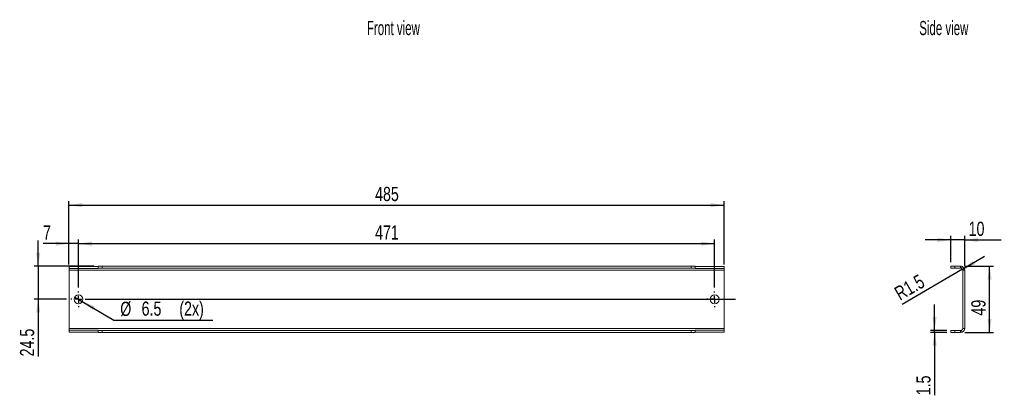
# Model space of a CAD drawing. Header units: millimetres. Extents: x 60 to 789, y 263 to 541.
import ezdxf

# ---------------------------------------------------------------- set-up
doc = ezdxf.new("R2010")
doc.units = ezdxf.units.MM
doc.header["$LTSCALE"] = 3
doc.layers.add('FORMAT', color=7, linetype='Continuous')
doc.styles.add('SLDTEXTSTYLE0', font='TXT', dxfattribs={"width": 0.605})
doc.styles.add('SLDTEXTSTYLE1', font='TXT', dxfattribs={"width": 0.75})
doc.dimstyles.new('SLDDIMSTYLE0', dxfattribs={"dimtxt": 10.5, "dimasz": 9.906, "dimexe": 0, "dimexo": 0.0625, "dimgap": 2.625, "dimtad": 1, "dimrnd": 1e-09, "dimzin": 12, "dimdsep": 46, "dimtxsty": 'SLDTEXTSTYLE1', "dimsah": 1, "dimcen": 0.09, "dimadec": 0, "dimazin": 3, "dimtfac": 1, "dimtofl": 0, "dimtmove": 0, "dimatfit": 3, "dimfxl": 1, "dimfrac": 2, "dimtolj": 1, "dimtzin": 12, "dimarcsym": 0})
doc.dimstyles.new('SLDDIMSTYLE1', dxfattribs={"dimtxt": 10.5, "dimasz": 9.906, "dimexe": 0, "dimexo": 0.0625, "dimgap": 2.625, "dimtad": 1, "dimrnd": 1e-09, "dimzin": 12, "dimdsep": 46, "dimtxsty": 'SLDTEXTSTYLE1', "dimsah": 1, "dimcen": 0.09, "dimadec": 0, "dimazin": 3, "dimtfac": 1, "dimtmove": 0, "dimatfit": 0, "dimfxl": 1, "dimfrac": 2, "dimtolj": 1, "dimtzin": 12, "dimarcsym": 0})
doc.dimstyles.new('SLDDIMSTYLE2', dxfattribs={"dimtxt": 10.5, "dimasz": 9.906, "dimexe": 0, "dimexo": 0.0625, "dimgap": 2.625, "dimtad": 1, "dimdec": 1, "dimrnd": 1e-09, "dimzin": 12, "dimdsep": 46, "dimtxsty": 'SLDTEXTSTYLE1', "dimsah": 1, "dimcen": 0.09, "dimadec": 0, "dimazin": 3, "dimtfac": 1, "dimtdec": 1, "dimtmove": 0, "dimatfit": 0, "dimfxl": 1, "dimfrac": 2, "dimtolj": 1, "dimtzin": 12, "dimarcsym": 0})
doc.dimstyles.new('SLDDIMSTYLE3', dxfattribs={"dimtxt": 10.5, "dimasz": 9.906, "dimexe": 0, "dimexo": 0.0625, "dimgap": 2.625, "dimtad": 0, "dimtih": 1, "dimtoh": 1, "dimdec": 1, "dimrnd": 1e-09, "dimzin": 12, "dimdsep": 46, "dimtxsty": 'SLDTEXTSTYLE1', "dimblk1": 'NONE', "dimsah": 1, "dimcen": 0, "dimadec": 0, "dimazin": 3, "dimtfac": 1, "dimtdec": 1, "dimtmove": 0, "dimatfit": 3, "dimldrblk": 'NONE', "dimfxl": 1, "dimfrac": 2, "dimtolj": 1, "dimtzin": 12, "dimarcsym": 0})
doc.dimstyles.new('SLDDIMSTYLE4', dxfattribs={"dimtxt": 10.5, "dimasz": 9.906, "dimexe": 0, "dimexo": 0.0625, "dimgap": 2.625, "dimtad": 1, "dimdec": 0, "dimrnd": 1e-09, "dimzin": 12, "dimdsep": 46, "dimtxsty": 'SLDTEXTSTYLE1', "dimsah": 1, "dimcen": 0.09, "dimadec": 0, "dimazin": 3, "dimtfac": 1, "dimtmove": 0, "dimatfit": 0, "dimfxl": 1, "dimfrac": 2, "dimtolj": 1, "dimtzin": 12, "dimarcsym": 0})
doc.dimstyles.new('SLDDIMSTYLE5', dxfattribs={"dimtxt": 10.5, "dimasz": 9.906, "dimexe": 0, "dimexo": 0.0625, "dimgap": 2.625, "dimtad": 1, "dimdec": 1, "dimrnd": 1e-09, "dimzin": 12, "dimdsep": 46, "dimtxsty": 'SLDTEXTSTYLE1', "dimsah": 1, "dimcen": 0.09, "dimadec": 0, "dimazin": 3, "dimtfac": 1, "dimtmove": 0, "dimatfit": 0, "dimfxl": 1, "dimfrac": 2, "dimtolj": 1, "dimtzin": 12, "dimarcsym": 0})
doc.dimstyles.new('SLDDIMSTYLE6', dxfattribs={"dimtxt": 10.5, "dimasz": 9.906, "dimexe": 0, "dimexo": 0.0625, "dimgap": 2.625, "dimtad": 1, "dimdec": 1, "dimrnd": 1e-09, "dimzin": 12, "dimdsep": 46, "dimtxsty": 'SLDTEXTSTYLE1', "dimsah": 1, "dimcen": 0, "dimadec": 0, "dimazin": 3, "dimtfac": 1, "dimtofl": 0, "dimtmove": 1, "dimatfit": 3, "dimfxl": 1, "dimfrac": 2, "dimtolj": 1, "dimtzin": 12, "dimarcsym": 0})

# ---------------------------------------------------------------- blocks, each defined once
blk = doc.blocks.new('*D1')
at = {"layer": 'FORMAT'}
for p, q in [((103.15, 342.32), (103.15, 377.78)), ((103.15, 374.78), (574.15, 374.78)), ((574.15, 342.32), (574.15, 377.78))]:
    blk.add_line(p, q, dxfattribs=at)
for points in [[(103.15, 374.78), (113.06, 373.25), (113.06, 376.3)], [(574.15, 374.78), (564.25, 376.3), (564.25, 373.25)]]:
    blk.add_solid(points, dxfattribs=at)
at = {"layer": 'FORMAT', "insert": (322.75, 388.31, 5.25), "char_height": 10.5, "attachment_point": 1, "style": 'SLDTEXTSTYLE1'}
blk.add_mtext('471', dxfattribs=at)
blk = doc.blocks.new('*D2')
at = {"layer": 'FORMAT'}
for p, q in [((96.15, 359.44), (96.15, 406.24)), ((96.15, 403.24), (581.15, 403.24)), ((581.15, 359.44), (581.15, 406.24))]:
    blk.add_line(p, q, dxfattribs=at)
for points in [[(96.15, 403.24), (106.06, 401.71), (106.06, 404.76)], [(581.15, 403.24), (571.25, 404.76), (571.25, 401.71)]]:
    blk.add_solid(points, dxfattribs=at)
at = {"layer": 'FORMAT', "insert": (322.75, 416.77, 5.25), "char_height": 10.5, "attachment_point": 1, "style": 'SLDTEXTSTYLE1'}
blk.add_mtext('485', dxfattribs=at)
blk = doc.blocks.new('*D3')
at = {"layer": 'FORMAT'}
for p, q in [((96.15, 374.79), (76.97, 374.79)), ((96.15, 359.44), (96.15, 377.79)), ((103.15, 374.79), (96.15, 374.79)), ((103.15, 342.32), (103.15, 377.79)), ((103.15, 374.79), (122.2, 374.79))]:
    blk.add_line(p, q, dxfattribs=at)
for points in [[(96.15, 374.79), (86.25, 376.32), (86.25, 373.27)], [(103.15, 374.79), (113.06, 373.27), (113.06, 376.32)]]:
    blk.add_solid(points, dxfattribs=at)
at = {"layer": 'FORMAT', "insert": (76.97, 388.33, 5.25), "char_height": 10.5, "attachment_point": 1, "style": 'SLDTEXTSTYLE1'}
blk.add_mtext('7', dxfattribs=at)
blk = doc.blocks.new('*D4')
at = {"layer": 'FORMAT'}
for p, q in [((73.37, 358.07), (73.37, 377.12)), ((114.65, 358.07), (70.37, 358.07)), ((73.37, 358.07), (73.37, 333.57)), ((94.4, 333.57), (70.37, 333.57)), ((73.37, 333.57), (73.37, 291.32))]:
    blk.add_line(p, q, dxfattribs=at)
for points in [[(73.37, 358.07), (74.89, 367.97), (71.85, 367.97)], [(73.37, 333.57), (71.85, 323.66), (74.89, 323.66)]]:
    blk.add_solid(points, dxfattribs=at)
at = {"layer": 'FORMAT', "insert": (59.83, 291.32, 5.25), "char_height": 10.5, "attachment_point": 1, "rotation": 90, "style": 'SLDTEXTSTYLE1'}
blk.add_mtext('24.5', dxfattribs=at)
blk = doc.blocks.new('*D6')
at = {"layer": 'FORMAT'}
for p, q in [((100.35, 335.21), (105.96, 331.92)), ((105.96, 331.92), (129.31, 318.24)), ((129.31, 318.24), (202.64, 318.24))]:
    blk.add_line(p, q, dxfattribs=at)
blk.add_solid([(105.96, 331.92), (113.73, 325.6), (115.27, 328.23)], dxfattribs=at)
at = {"layer": 'FORMAT', "char_height": 10.5, "attachment_point": 1, "style": 'SLDTEXTSTYLE1'}
for s, insert in [('%%c', (134.07, 331.78, 5.25)), ('6.5', (149.91, 331.94, 5.25)), ('(2x)', (177.84, 331.94, 5.25))]:
    blk.add_mtext(s, dxfattribs=dict(at, insert=insert))
blk = doc.blocks.new('_NONE')
blk = doc.blocks.new('SW_CENTERMARKSYMBOL_0')
at = {"layer": 'FORMAT', "color": 0}
for p, q in [((-5, 0), (-5.75, 0)), ((0, 0), (-2.5, 0)), ((0, 5), (0, 5.75)), ((0, 0), (0, 2.5)), ((0, 0), (0, -2.5)), ((0, 0), (2.5, 0)), ((5, 0), (5.75, 0)), ((0, -5), (0, -5.75))]:
    blk.add_line(p, q, dxfattribs=at)
blk = doc.blocks.new('SW_CENTERMARKSYMBOL_1')
at = {"layer": 'FORMAT', "color": 0}
for p, q in [((-5, 0), (-5.75, 0)), ((0, 0), (-2.5, 0)), ((0, 5), (0, 5.75)), ((0, 0), (0, 2.5)), ((0, 0), (0, -2.5)), ((0, 0), (2.5, 0)), ((5, 0), (486.37, 0)), ((0, -5), (0, -5.75))]:
    blk.add_line(p, q, dxfattribs=at)
blk = doc.blocks.new('*D9')
at = {"layer": 'FORMAT'}
for p, q in [((748.99, 361.07), (748.99, 380.49)), ((759.29, 358.07), (759.29, 380.49)), ((748.99, 377.49), (729.94, 377.49)), ((759.29, 377.49), (748.99, 377.49)), ((759.29, 377.49), (786.23, 377.49))]:
    blk.add_line(p, q, dxfattribs=at)
for points in [[(748.99, 377.49), (739.08, 379.01), (739.08, 375.97)], [(759.29, 377.49), (769.19, 375.97), (769.19, 379.01)]]:
    blk.add_solid(points, dxfattribs=at)
at = {"layer": 'FORMAT', "insert": (762.18, 391.02, 242.6), "char_height": 10.5, "attachment_point": 1, "style": 'SLDTEXTSTYLE1'}
blk.add_mtext('10', dxfattribs=at)
blk = doc.blocks.new('*D10')
at = {"layer": 'FORMAT'}
for p, q in [((759.29, 358.07), (780.71, 358.07)), ((777.71, 309.07), (777.71, 358.07)), ((759.29, 309.07), (780.71, 309.07))]:
    blk.add_line(p, q, dxfattribs=at)
for points in [[(777.71, 358.07), (776.19, 348.16), (779.24, 348.16)], [(777.71, 309.07), (779.24, 318.97), (776.19, 318.97)]]:
    blk.add_solid(points, dxfattribs=at)
at = {"layer": 'FORMAT', "insert": (764.18, 321.54, 242.6), "char_height": 10.5, "attachment_point": 1, "rotation": 90, "style": 'SLDTEXTSTYLE1'}
blk.add_mtext('49', dxfattribs=at)
blk = doc.blocks.new('*D11')
at = {"layer": 'FORMAT'}
for p, q in [((736.97, 310.57), (736.97, 329.62)), ((745.99, 310.57), (733.97, 310.57)), ((745.99, 309.07), (733.97, 309.07)), ((736.97, 309.07), (736.97, 310.57)), ((736.97, 309.07), (736.97, 262.53))]:
    blk.add_line(p, q, dxfattribs=at)
for points in [[(736.97, 310.57), (738.5, 320.47), (735.45, 320.47)], [(736.97, 309.07), (735.45, 299.16), (738.5, 299.16)]]:
    blk.add_solid(points, dxfattribs=at)
at = {"layer": 'FORMAT', "insert": (723.44, 262.53, 242.6), "char_height": 10.5, "attachment_point": 1, "rotation": 90, "style": 'SLDTEXTSTYLE1'}
blk.add_mtext('1.5', dxfattribs=at)
blk = doc.blocks.new('*D12')
at = {"layer": 'FORMAT'}
for q in [(774.04, 365.42), (712.9, 329.73)]:
    blk.add_line((757.59, 355.82), q, dxfattribs=at)
blk.add_solid([(757.59, 355.82), (766.91, 359.5), (765.37, 362.13)], dxfattribs=at)
at = {"layer": 'FORMAT', "insert": (706.14, 341.45, 242.6), "char_height": 10.5, "attachment_point": 1, "rotation": 30, "style": 'SLDTEXTSTYLE1'}
blk.add_mtext('R1.5', dxfattribs=at)

msp = doc.modelspace()

# ---------------------------------------------------------------- linework, layer by layer
at = {"color": 7, "linetype": 'Continuous', "lineweight": 15}
for p, q in [((117.653, 357.803), (96.153, 357.803)), ((96.153, 357.803), (96.153, 356.435)), ((117.653, 356.568), (117.653, 358.068)), ((117.653, 358.068), (120.653, 358.068)), ((120.653, 358.068), (120.653, 356.568)), ((556.653, 358.068), (120.653, 358.068)), ((556.653, 356.568), (556.653, 358.068)), ((556.653, 358.068), (559.653, 358.068)), ((559.653, 358.068), (559.653, 356.568)), ((581.153, 357.803), (559.653, 357.803)), ((581.153, 357.803), (581.153, 356.435)), ((748.986, 356.568), (748.986, 358.068)), ((748.986, 358.068), (751.986, 358.068)), ((751.986, 358.068), (751.986, 356.568)), ((751.986, 358.068), (756.286, 358.068)), ((756.286, 358.068), (756.286, 356.568)), ((757.518, 357.803), (756.902, 356.435)), ((96.153, 356.435), (96.153, 355.068)), ((117.653, 356.435), (96.153, 356.435)), ((581.153, 355.068), (96.153, 355.068)), ((96.153, 312.068), (96.153, 355.068)), ((120.653, 356.568), (117.653, 356.568)), ((117.653, 356.568), (117.653, 356.435)), ((556.653, 356.568), (120.653, 356.568)), ((559.653, 356.568), (556.653, 356.568)), ((559.653, 356.435), (559.653, 356.568)), ((581.153, 356.435), (559.653, 356.435)), ((581.153, 355.068), (581.153, 356.435)), ((581.153, 312.068), (581.153, 355.068)), ((751.986, 356.568), (748.986, 356.568)), ((751.986, 356.568), (756.286, 356.568)), ((757.786, 355.068), (757.786, 312.068)), ((759.286, 355.068), (757.786, 355.068)), ((759.286, 355.068), (759.286, 312.068)), ((96.153, 312.068), (96.153, 310.7)), ((581.153, 312.068), (96.153, 312.068)), ((96.153, 310.7), (117.653, 310.7)), ((96.153, 309.332), (96.153, 310.7)), ((96.153, 309.332), (117.653, 309.332)), ((117.653, 310.7), (117.653, 310.568)), ((117.653, 309.068), (117.653, 310.568)), ((117.653, 310.568), (120.653, 310.568)), ((120.653, 309.068), (117.653, 309.068)), ((120.653, 310.568), (120.653, 309.068)), ((556.653, 310.568), (120.653, 310.568)), ((556.653, 309.068), (120.653, 309.068)), ((556.653, 309.068), (556.653, 310.568)), ((556.653, 310.568), (559.653, 310.568)), ((559.653, 309.068), (556.653, 309.068)), ((559.653, 310.7), (581.153, 310.7)), ((559.653, 310.568), (559.653, 310.7)), ((559.653, 310.568), (559.653, 309.068)), ((559.653, 309.332), (581.153, 309.332)), ((581.153, 310.7), (581.153, 312.068)), ((581.153, 309.332), (581.153, 310.7)), ((748.986, 309.068), (748.986, 310.568)), ((748.986, 310.568), (751.986, 310.568)), ((751.986, 309.068), (748.986, 309.068)), ((751.986, 310.568), (751.986, 309.068)), ((756.286, 310.568), (751.986, 310.568)), ((756.286, 309.068), (751.986, 309.068)), ((756.286, 310.568), (756.286, 309.068)), ((757.518, 309.332), (756.902, 310.7)), ((757.786, 312.068), (759.286, 312.068))]:
    msp.add_line(p, q, dxfattribs=at)
for centre in [(103.153, 333.568), (574.153, 333.568)]:
    msp.add_circle(centre, 3.25, dxfattribs=at)
for centre, radius, start, end in [((756.286, 355.068), 3, 65.748503, 90), ((756.286, 355.068), 3, 0, 65.748503), ((756.286, 355.068), 1.5, 65.748503, 90), ((756.286, 355.068), 1.5, 0, 65.748503), ((756.286, 312.068), 1.5, 270, 294.251497), ((756.286, 312.068), 3, 270, 294.251497), ((756.286, 312.068), 1.5, 294.251497, 0), ((756.286, 312.068), 3, 294.251497, 0)]:
    msp.add_arc(centre, radius, start, end, dxfattribs=at)

# ---------------------------------------------------------------- block references
at = {"layer": 'FORMAT'}
for name, p in [('SW_CENTERMARKSYMBOL_1', (103.153, 333.568)), ('SW_CENTERMARKSYMBOL_0', (574.153, 333.568))]:
    msp.add_blockref(name, p, dxfattribs=at)

# ---------------------------------------------------------------- texts
at = {"layer": 'FORMAT', "char_height": 10.5, "attachment_point": 1, "style": 'SLDTEXTSTYLE0'}
for s, insert in [('Front view', (316.736, 539.606)), ('Side view', (725.639, 539.606))]:
    msp.add_mtext(s, dxfattribs=dict(at, insert=insert))

# ---------------------------------------------------------------- dimensions: what is measured, and where the dimension line sits
at = {"layer": 'FORMAT'}
for base, p1, p2, dimstyle, picture, middle in [((581.153, 403.238), (96.153, 356.435), (581.153, 356.435), 'SLDDIMSTYLE0', '*D2', (338.653, 403.238)), ((96.153, 374.793), (103.153, 339.318), (96.153, 356.435), 'SLDDIMSTYLE1', '*D3', (85.112, 374.793)), ((574.153, 374.778), (103.153, 339.318), (574.153, 339.318), 'SLDDIMSTYLE0', '*D1', (338.653, 374.778)), ((748.986, 377.489), (759.286, 355.068), (748.986, 358.068), 'SLDDIMSTYLE4', '*D9', (774.207, 377.489))]:
    dim = msp.add_linear_dim(base=base, p1=p1, p2=p2, dimstyle=dimstyle, dxfattribs=at)
    dim.commit()
    dim.dimension.update_dxf_attribs({"geometry": picture, "text_midpoint": middle, "dimtype": 160})
for base, p1, p2, dimstyle, picture, middle in [((73.37, 333.568), (117.653, 358.068), (97.403, 333.568), 'SLDDIMSTYLE2', '*D4', (73.37, 309.163)), ((777.714, 358.068), (756.286, 309.068), (756.286, 358.068), 'SLDDIMSTYLE0', '*D10', (777.714, 333.568)), ((736.973, 310.568), (748.986, 309.068), (748.986, 310.568), 'SLDDIMSTYLE5', '*D11', (736.973, 276.495))]:
    dim = msp.add_linear_dim(base=base, p1=p1, p2=p2, angle=90, dimstyle=dimstyle, dxfattribs=at)
    dim.commit()
    dim.dimension.update_dxf_attribs({"geometry": picture, "text_midpoint": middle, "dimtype": 160})
dim = msp.add_radius_dim(center=(756.286, 355.068), mpoint=(757.585, 355.818), dimstyle='SLDDIMSTYLE6', dxfattribs=at)
dim.commit()
dim.dimension.update_dxf_attribs({"geometry": '*D12', "text_midpoint": (727.682, 338.553), "dimtype": 164})
dim = msp.add_diameter_dim_2p(p1=(100.348, 335.21), p2=(105.957, 331.925), text='<>(2x)', dimstyle='SLDDIMSTYLE3', dxfattribs=at)
dim.commit()
dim.dimension.update_dxf_attribs({"geometry": '*D6', "text_midpoint": (168.359, 326.656), "dimtype": 163})

doc.saveas('drawing.dxf')
